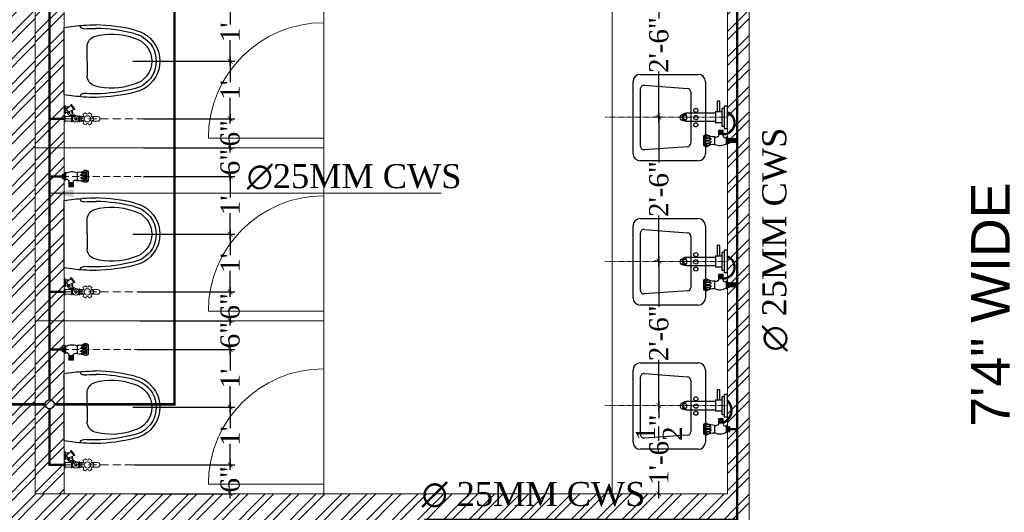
# Model space of a CAD drawing. Header units: inches. Extents: x 119662 to 158499, y 12149 to 20675.
# Tile 82 of 97: x 125035 to 125240, y 19440 to 19542. Entities that reach past the tile are written whole.
import ezdxf

# ---------------------------------------------------------------- set-up
doc = ezdxf.new("R2010")
doc.units = ezdxf.units.IN
doc.header["$MEASUREMENT"] = 0
doc.header["$PDMODE"] = 34
doc.linetypes.add('DASHED2', pattern=[0.375, 0.25, -0.125])
for name, color, linetype, lineweight in [('CENTER', 46, 'DASHED2', 9), ('FC', 1, 'Continuous', 9), ('PD_BRICK WALL_115', 134, 'Continuous', 30), ('PD_FIXTURE', 21, 'Continuous', 25), ('PD_HATCH', 45, 'Continuous', 9), ('PL. FICTURE', 4, 'Continuous', 25), ('PP RO ', 4, 'Continuous', 0), ('PP-Domestic  Cold Water Supply', 5, 'Continuous', 25), ('PP-TEXT', 7, 'Continuous', 40)]:
    doc.layers.add(name, color=color, linetype=linetype, lineweight=lineweight)
doc.layers.add('PD_025_TEXT', color=61, linetype='Continuous')
doc.layers.add('PP--DIM', color=7, linetype='Continuous')
doc.styles.add('MtX_Times_New_Roman', font='times.ttf')
doc.styles.add('style1', font='arial.ttf', dxfattribs={"height": 500})
doc.styles.add('TIMES NEW ROMAN', font='times.ttf', dxfattribs={"height": 4})
doc.dimstyles.new('PP-DIM', dxfattribs={"dimtxt": 4, "dimasz": 1, "dimexe": 1, "dimexo": 1, "dimgap": 0.09, "dimtad": 0, "dimdec": 1, "dimzin": 0, "dimdsep": 46, "dimlunit": 4, "dimtxsty": 'TIMES NEW ROMAN', "dimblk": 'ARCHTICK', "dimcen": 0.09, "dimdle": 1, "dimclrd": 256, "dimclre": 256, "dimclrt": 256, "dimadec": 0, "dimazin": 0, "dimtfac": 1, "dimtdec": 4, "dimtofl": 0, "dimtmove": 1, "dimatfit": 3, "dimfxl": 1, "dimtolj": 1, "dimtzin": 0, "dimlwd": -1, "dimlwe": -1, "dimarcsym": 0})

# ---------------------------------------------------------------- blocks, each defined once
blk = doc.blocks.new('LV')
at = {"color": 8}
for p, q in [((-254, 510.1), (254, 510.1)), ((-304.8, 50.8), (-304.8, 459.3)), ((-205.3, 127), (-226.3, 430.8)), ((-201, 458), (203.1, 458)), ((228.4, 430.6), (205.5, 126.8)), ((304.8, 459.3), (304.8, 50.8)), ((180.2, 103.5), (-180, 103.5)), ((254, 0), (-254, 0))]:
    blk.add_line(p, q, dxfattribs=at)
for centre, radius in [((0.4, 154.3), 23.6), ((-50.8, 67.2), 14.4), ((0, 67.2), 15.3), ((50.8, 67.2), 14.4)]:
    blk.add_circle(centre, radius, dxfattribs=at)
for centre, radius, start, end in [((-254, 459.3), 50.8, 90, 180), ((254, 459.3), 50.8, 0, 90), ((-201, 432.6), 25.4, 90, 184.20165), ((203.1, 432.6), 25.4, 355.41795, 90), ((-180, 128.9), 25.4, 184.20165, 270), ((180.2, 128.9), 25.4, 270, 355.41795), ((-254, 50.8), 50.8, 180, 270), ((254, 50.8), 50.8, 270, 0)]:
    blk.add_arc(centre, radius, start, end, dxfattribs=at)
blk = doc.blocks.new('A$C24556D30')
at = {"color": 8}
for p, q in [((170, 400), (170, 20)), ((300, 210), (300, 292.2)), ((300, 210), (300, 127.8))]:
    blk.add_line(p, q, dxfattribs=at)
for points in [[(279.9, 412.5, 0.02753), (170, 400, 0.02753)], [(564.9, 366.1, 0.054905), (349.5, 395, 0.054905)], [(569.7, 385.6, 0.054905), (350, 415, 0.054905)], [(300, 210), (300, 290, 0.704392)], [(300, 210), (300, 130, -0.704392)], [(170, 20, 0.02753), (279.9, 7.5, 0.02753)], [(564.9, 53.9, -0.054905), (349.5, 25, -0.054905)], [(569.7, 34.4, -0.054905), (350, 5, -0.054905)]]:
    blk.add_lwpolyline(points, format="xyb", dxfattribs=at)
for centre, radius, start, end in [((279.9, 412.5), 20, 184.5905, 273.8823), ((350, -585), 1000, 90, 94.0204), ((350, -585), 980, 90, 94.0204), ((360, 292.2), 60, 105.9249, 180), ((439, 15.2), 348.1, 69.701, 105.9249), ((530, 210), 135, 0, 77.2425), ((530, 210), 160, 60, 77.2425), ((530, 210), 180, 60, 77.2425), ((530, 210), 160, 0, 60), ((530, 210), 180, 0, 60), ((530, 210), 135, 282.7575, 0), ((530, 210), 160, 300, 0), ((530, 210), 180, 300, 0), ((360, 127.8), 60, 180, 254.0751), ((439, 404.8), 348.1, 254.0751, 290.299), ((530, 210), 160, 282.7575, 300), ((279.9, 7.5), 20, 86.1177, 175.4095), ((350, 1005), 1000, 265.9796, 270), ((350, 1005), 980, 265.9796, 270), ((530, 210), 180, 282.7575, 300)]:
    blk.add_arc(centre, radius, start, end, dxfattribs=at)
blk = doc.blocks.new('FIRST FLOOR')
at = {"layer": 'PD_HATCH', "lineweight": 5}
h = blk.add_hatch(dxfattribs=at)
h.set_pattern_fill('ANSI32', color=251, scale=10)
h.set_pattern_definition([(45, (139238.8868, 19346.3716), (-2.65165, 2.65165), []), (45, (139240.6546, 19346.3716), (-2.65165, 2.65165), [])])
h.paths.add_polyline_path([(139249.66, 19348.45), (139206.41, 19348.45), (139206.41, 19343.95), (139249.66, 19343.95)])
h.paths.add_polyline_path([(139164.41, 19348.45), (139121.16, 19348.45), (139121.16, 19343.95), (139164.41, 19343.95)], flags=17)
h.paths.add_polyline_path([(139207.66, 19260.75), (139207.66, 19265.25), (139121.16, 19265.25), (139121.16, 19420.75), (139044.16, 19420.75), (139044.16, 19364.75), (139082.16, 19364.75), (139082.16, 19369.25), (139048.66, 19369.25), (139048.66, 19416.25), (139116.66, 19416.25), (139116.66, 19369.25), (139112.16, 19369.25), (139112.16, 19364.75), (139116.66, 19364.75), (139116.66, 19316.75), (139112.16, 19316.75), (139112.16, 19312.25), (139116.66, 19312.25), (139116.66, 19265.25), (139060.66, 19265.25), (139060.66, 19260.75), (139194.16, 19260.75), (139194.16, 19254.75), (139198.66, 19254.75), (139198.66, 19260.75)])
h.paths.add_polyline_path([(139249.66, 19265.25), (139249.66, 19260.75), (139411.66, 19260.75), (139411.66, 19265.25), (139258.66, 19265.25), (139258.66, 19354.75), (139318.66, 19354.75), (139318.66, 19330.75), (139323.16, 19330.75), (139323.16, 19354.75), (139402.66, 19354.75), (139402.66, 19326.75), (139407.16, 19326.75), (139407.16, 19485.75), (139411.66, 19485.75), (139411.66, 19490.25), (139402.66, 19490.25), (139402.66, 19363.75), (139258.66, 19363.75), (139258.66, 19579.75), (139249.66, 19579.75)])
h = blk.add_hatch(dxfattribs=at)
h.set_pattern_fill('ANSI32', color=251, scale=10)
h.set_pattern_definition([(45, (165803.1266, 37468.1404), (-2.65165043, 2.65165043), []), (45, (165804.8943, 37468.1404), (-2.65165043, 2.65165043), [])])
h.paths.add_polyline_path([(139264.66, 19579.75), (139258.66, 19579.75), (139258.66, 19543.75), (139264.66, 19543.75)])
h.paths.add_polyline_path([(139264.66, 19543.75), (139258.66, 19543.75), (139258.66, 19507.75), (139264.66, 19507.75)])
h.paths.add_polyline_path([(139258.66, 19507.75), (139258.66, 19471.75), (139264.66, 19471.75), (139264.66, 19507.75)])
h.paths.add_polyline_path([(139264.66, 19471.75), (139258.66, 19471.75), (139258.66, 19435.75), (139264.66, 19435.75)])
h.paths.add_polyline_path([(139264.66, 19435.75), (139258.66, 19435.75), (139258.66, 19399.75), (139264.66, 19399.75)])
h.paths.add_polyline_path([(139264.66, 19399.75), (139258.66, 19399.75), (139258.66, 19363.75), (139264.66, 19363.75)])
h.paths.add_polyline_path([(139543.66, 19579.75), (139534.66, 19579.75), (139534.66, 19490.25), (139530.16, 19490.25), (139530.16, 19485.75), (139534.66, 19485.75), (139534.66, 19475.75), (139543.66, 19475.75)])
h.paths.add_polyline_path([(139462.66, 19579.75), (139458.16, 19579.75), (139458.16, 19490.25), (139453.66, 19490.25), (139453.66, 19485.75), (139488.16, 19485.75), (139488.16, 19490.25), (139462.66, 19490.25)])
h.paths.add_polyline_path([(139458.16, 19561.75), (139455.16, 19561.75), (139455.16, 19557.25), (139458.16, 19557.25)], flags=17)
h.paths.add_polyline_path([(139431.16, 19561.75), (139428.16, 19561.75), (139428.16, 19570.75), (139423.66, 19570.75), (139423.66, 19561.75), (139413.16, 19561.75), (139413.16, 19557.25), (139431.16, 19557.25)])
h.paths.add_polyline_path([(139377.16, 19579.75), (139372.66, 19579.75), (139372.66, 19563.75), (139372.66, 19557.25), (139377.16, 19557.25), (139377.16, 19561.75)])
h.paths.add_polyline_path([(139668.16, 19579.75), (139663.66, 19579.75), (139663.66, 19561.75), (139668.16, 19561.75)])
at = {"layer": 'PD_BRICK WALL_115', "color": 251, "lineweight": 5}
blk.add_line((139264.66, 19363.75), (139264.66, 19579.75), dxfattribs=at)
blk.add_lwpolyline([(139411.66, 19265.25), (139258.66, 19265.25), (139258.66, 19354.75), (139318.66, 19354.75), (139318.66, 19330.75), (139323.16, 19330.75), (139323.16, 19354.75), (139402.66, 19354.75), (139402.66, 19326.75), (139407.16, 19326.75), (139407.16, 19485.75), (139411.66, 19485.75), (139411.66, 19490.25), (139402.66, 19490.25), (139402.66, 19363.75), (139258.66, 19363.75), (139258.66, 19579.75), (139249.66, 19579.75), (139249.66, 19265.25), (139249.66, 19265.25)], dxfattribs=at)
at = {"layer": 'PD_FIXTURE', "color": 251, "lineweight": 5, "ltscale": 12}
for p, q in [((139378.66, 19363.75), (139378.66, 19490.25)), ((139318.66, 19473.75), (139318.66, 19460.13)), ((139318.66, 19473.75), (139318.66, 19461.75)), ((139318.66, 19437.75), (139318.66, 19461.75)), ((139318.66, 19435.75), (139258.66, 19435.75)), ((139318.66, 19437.75), (139294.66, 19437.75)), ((139318.66, 19437.75), (139318.66, 19424.13)), ((139318.66, 19437.75), (139318.66, 19425.75)), ((139318.66, 19401.75), (139318.66, 19425.75)), ((139318.66, 19401.75), (139294.66, 19401.75)), ((139318.66, 19401.75), (139318.66, 19388.13)), ((139318.66, 19401.75), (139318.66, 19389.75)), ((139318.66, 19399.75), (139258.66, 19399.75)), ((139318.66, 19365.75), (139318.66, 19389.75)), ((139318.66, 19365.75), (139294.66, 19365.75)), ((139318.66, 19365.75), (139318.66, 19363.75))]:
    blk.add_line(p, q, dxfattribs=at)
for centre in [(139318.66, 19437.75), (139318.66, 19401.75), (139318.66, 19365.75)]:
    blk.add_arc(centre, 24, 90, 180, dxfattribs=at)
at = {"layer": 'PD_FIXTURE', "color": 251, "ltscale": 12}
for name, p, xscale, yscale, zscale, rotation in [('A$C24556D30', (139258.39, 19461.49), -0.03684210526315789, 0.03684210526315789, 0.03684210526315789, 180), ('LV', (139398.04, 19442), 0.0295236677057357, 0.0295236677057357, 0.0295236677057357, 90), ('A$C24556D30', (139258.39, 19425.49), -0.03684210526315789, 0.03684210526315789, 0.03684210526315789, 180), ('LV', (139398.04, 19412), 0.0295236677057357, 0.0295236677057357, 0.0295236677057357, 90), ('LV', (139398.04, 19382), 0.0295236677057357, 0.0295236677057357, 0.0295236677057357, 90), ('A$C24556D30', (139258.39, 19389.49), -0.03684210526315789, 0.03684210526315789, 0.03684210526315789, 180)]:
    blk.add_blockref(name, p, dxfattribs=dict(at, xscale=xscale, yscale=yscale, zscale=zscale, rotation=rotation))
at = {"layer": 'PD_025_TEXT', "color": 251, "insert": (139453.31, 19338.29), "char_height": 8, "width": 128.4952, "attachment_point": 1, "rotation": 90, "style": 'style1'}
blk.add_mtext('\\pi39.404;7\'4" WIDE\\P\\pi38.269;PASSAGE', dxfattribs=at)
at = {"layer": 'PD_025_TEXT', "color": 251, "insert": (139018.12, 19403.38), "char_height": 8, "width": 128.4952, "attachment_point": 1, "style": 'style1'}
blk.add_mtext('\\pi39.197;G.TOILET\\P\\pi36.269;5\'8" X 3\'11"', dxfattribs=at)
blk = doc.blocks.new('FOSSIL-PP')
at = {"layer": 'CENTER', "lineweight": 5, "ltscale": 5}
blk.add_line((-0.13, 0), (19.81, 0), dxfattribs=at)
at = {"layer": 'FC', "color": 4, "lineweight": 5}
for p, q in [((-0.02, 0.53), (-0.13, 0.53)), ((-0.13, -0.53), (-0.13, 0.53)), ((-0.02, 0.46), (-0.02, 0.53)), ((0.03, 0.37), (-0.02, 0.46)), ((0.03, -0.37), (0.03, 0.37)), ((0.03, 0.36), (1.01, 0.36)), ((1.01, -0.46), (1.01, 0.46)), ((1.01, 0.46), (1.11, 0.46)), ((1.11, -0.46), (1.11, 0.46)), ((2.2, -0.46), (2.2, 0.46)), ((2.2, 0.46), (2.3, 0.46)), ((2.3, -0.46), (2.3, 0.46)), ((2.3, 0.36), (2.84, 0.36)), ((4.1, 0.36), (5.04, 0.36)), ((-0.02, -0.53), (-0.13, -0.53)), ((0.01, -0.77), (-0.13, -0.77)), ((-0.13, -2.06), (-0.13, -0.77)), ((0.03, -0.37), (-0.02, -0.46)), ((-0.02, -0.46), (-0.02, -0.53)), ((0.01, -0.86), (0.01, -0.77)), ((0.06, -0.96), (0.01, -0.86)), ((0.03, -0.36), (1.01, -0.36)), ((0.06, -0.96), (0.76, -0.96)), ((0.06, -1.86), (0.06, -0.96)), ((0.76, -1.1), (0.76, -0.96)), ((1.01, -0.46), (1.11, -0.46)), ((2.2, -0.46), (2.3, -0.46)), ((2.3, -0.36), (2.84, -0.36)), ((4.1, -0.36), (5.04, -0.36)), ((0.01, -2.06), (-0.13, -2.06)), ((0.06, -1.86), (0.01, -1.97)), ((0.01, -1.97), (0.01, -2.06)), ((0.06, -1.86), (0.68, -1.86))]:
    blk.add_line(p, q, dxfattribs=at)
at = {"layer": 'FC', "color": 4, "lineweight": 5, "ltscale": 5}
for p, q in [((-0.02, -0.46), (-0.02, 0.46)), ((0.01, -1.97), (0.01, -0.86)), ((0.7, -1.15), (1.35, -1.47)), ((0.76, -1.04), (0.76, -1.05)), ((0.85, -2.14), (1.4, -1.39)), ((0.94, -2.22), (1.52, -1.45)), ((1.4, -1.39), (1.52, -1.45)), ((0.41, -1.63), (0.91, -2.05)), ((0.85, -2.14), (0.94, -2.22))]:
    blk.add_line(p, q, dxfattribs=at)
blk.add_lwpolyline([(1.18, -1.39), (1.22, -0.77), (1.07, -0.99), (1.01, -1.3)], dxfattribs=at)
at = {"layer": 'FC', "color": 4, "lineweight": 5}
blk.add_circle((3.47, 0), 0.486, dxfattribs=at)
for centre, radius, start, end in [((1.66, -0.6), 1.11, 60.4436, 119.5564), ((1.66, 0), 0.486, 261.9846, 237.5179), ((1.66, 0.02), 0.107, 323.8917, 184.9075), ((3.47, 0), 0.972, 168.1949, 191.8051), ((2.58, 0.19), 0.0607, 80.4873, 168.1949), ((2.63, 0.49), 0.243, 260.4873, 39.5127), ((2.86, 0.68), 0.0607, 131.8051, 219.5127), ((3.47, 0), 0.972, 108.1949, 131.8051), ((3.19, 0.87), 0.0607, 20.4873, 108.1949), ((3.47, 0.97), 0.243, 200.4873, 339.5127), ((3.76, 0.87), 0.0607, 71.8051, 159.5127), ((3.47, 0), 0.972, 48.1949, 71.8051), ((4.31, 0.49), 0.243, 140.4873, 279.5127), ((4.08, 0.68), 0.0607, 320.4873, 48.1949), ((4.36, 0.19), 0.0607, 11.8051, 99.5127), ((3.47, 0), 0.972, 348.1949, 11.8051), ((5.04, 0), 0.364, 270, 90), ((0.59, -1.41), 0.357, 61.9682, 267.3149), ((1.66, 0.6), 1.11, 240.4436, 253.6649), ((1.66, 0.6), 1.11, 265.6907, 299.5564), ((2.58, -0.19), 0.0607, 191.8051, 279.5127), ((2.63, -0.49), 0.243, 320.4873, 99.5127), ((2.86, -0.68), 0.0607, 140.4873, 228.1949), ((3.47, 0), 0.972, 228.1949, 251.8051), ((3.19, -0.87), 0.0607, 251.8051, 339.5127), ((3.47, -0.97), 0.243, 20.4873, 159.5127), ((3.76, -0.87), 0.0607, 200.4873, 288.1949), ((3.47, 0), 0.972, 288.1949, 311.8051), ((4.31, -0.49), 0.243, 80.4873, 219.5127), ((4.08, -0.68), 0.0607, 311.8051, 39.5127), ((4.36, -0.19), 0.0607, 260.4873, 348.1949)]:
    blk.add_arc(centre, radius, start, end, dxfattribs=at)
at = {"layer": 'FC', "color": 4, "lineweight": 5, "ltscale": 5}
for centre, radius, start, end in [((1.66, 0.02), 0.186, 286.7319, 221.6454), ((0.59, -1.41), 0.282, 61.0816, 230.1615), ((-0.15, -0.8), 1.78, 307.6922, 338.855)]:
    blk.add_arc(centre, radius, start, end, dxfattribs=at)
at = {"layer": 'FC', "color": 4, "lineweight": 5, "ltscale": 5, "extrusion": (0, 0, -1)}
for centre in [(1.11, -2.03), (1.15, -2), (1.16, -1.96), (1.19, -1.95), (1.23, -1.9), (1.26, -1.86), (1.29, -1.8), (1.29, -1.83), (1.32, -1.8), (1.32, -1.76), (1.36, -1.71), (1.39, -1.68), (1.41, -1.64), (1.43, -1.59)]:
    blk.add_ellipse(centre, major_axis=(0, -0.01), ratio=0.499725, dxfattribs=at)
at = {"layer": 'FC', "color": 4, "lineweight": 5, "ltscale": 5}
for points, knots in [([(1.56, 0.01), (1.53, -0.09), (1.5, -0.19), (1.43, -0.36), (1.39, -0.43), (1.32, -0.49), (1.29, -0.5), (1.2, -0.51), (1.15, -0.51), (1, -0.5), (0.91, -0.5), (0.74, -0.52), (0.67, -0.55), (0.56, -0.62), (0.51, -0.67), (0.41, -0.79), (0.36, -0.88), (0.32, -0.96)], [0, 0, 0, 0, 0.269121, 0.269121, 0.560472, 0.560472, 0.736407, 0.736407, 0.912343, 0.912343, 1.155943, 1.155943, 1.338292, 1.338292, 1.520641, 1.520641, 1.763356, 1.763356, 1.763356, 1.763356]), ([(1.75, -0.04), (1.72, -0.15), (1.69, -0.25), (1.62, -0.43), (1.58, -0.51), (1.48, -0.62), (1.43, -0.65), (1.31, -0.7), (1.25, -0.71), (1.07, -0.71), (0.96, -0.7), (0.8, -0.71), (0.76, -0.73), (0.66, -0.79), (0.62, -0.85), (0.57, -0.93), (0.56, -0.94), (0.55, -0.96)], [0, 0, 0, 0, 0.269826, 0.269826, 0.494375, 0.494375, 0.654677, 0.654677, 0.814978, 0.814978, 1.117554, 1.117554, 1.3623, 1.3623, 1.607046, 1.607046, 1.669366, 1.669366, 1.669366, 1.669366])]:
    blk.add_open_spline(points, degree=3, knots=knots, dxfattribs=at)
blk = doc.blocks.new('PP-SINGLE TAP BASIN')
at = {"layer": 'CENTER', "linetype": 'DASHED2'}
blk.add_line((457.2, 0), (0, 0), dxfattribs=at)
at = {"layer": 'PL. FICTURE', "color": 4}
for p, q in [((-6.8, 78.4), (-6.8, 96.4)), ((5.8, 96.4), (-6.8, 96.4)), ((-6.8, 87.4), (0, 87.4)), ((0, 78.4), (-6.8, 78.4)), ((5.9, 78.4), (-6.8, 78.4)), ((-5.6, 96.4), (-5.6, 78.4)), ((-4.5, 96.4), (-4.5, 78.4)), ((-3.4, 96.4), (-3.4, 78.4)), ((-2.3, 96.4), (-2.3, 78.4)), ((-1.1, 96.4), (-1.1, 78.4)), ((0, 101), (0, 74.4)), ((5.9, 101), (0, 101)), ((0, 74.4), (5.9, 74.4)), ((5.9, 74.4), (5.9, 101)), ((48.4, 102.8), (48.4, 72.7)), ((89.4, 106.7), (89.4, 69.2)), ((17.1, 69.9), (17.1, 48.2)), ((33.2, 63.9), (17.1, 63.9)), ((33.2, 61.9), (17.1, 61.9)), ((33.2, 60), (17.1, 60)), ((33.2, 58), (17.1, 58)), ((33.2, 56), (17.1, 56)), ((33.2, 54.1), (17.1, 54.1)), ((33.2, 52.1), (17.1, 52.1)), ((33.2, 50.1), (17.1, 50.1)), ((33.2, 50.1), (17.1, 50.1)), ((33.2, 48.2), (17.1, 48.2)), ((33.2, 70), (33.2, 48.2))]:
    blk.add_line(p, q, dxfattribs=at)
at = {"layer": 'PL. FICTURE'}
for p, q in [((20.4, 21.2), (45.4, 21.2)), ((45.4, -21.2), (45.4, 21.2)), ((154.8, 15.2), (45.4, 15.2)), ((45.4, -21.2), (20.4, -21.2)), ((45.4, -15.2), (154.8, -15.2))]:
    blk.add_line(p, q, dxfattribs=at)
at = {"layer": 'PL. FICTURE', "linetype": 'Continuous'}
blk.add_lwpolyline([(0, 41.7), (0, -41.7), (13.1, -41.7), (13.1, 41.7)], close=True, dxfattribs=at)
at = {"layer": 'PL. FICTURE'}
for points in [[(13.1, 34.2), (20.4, 34.2), (20.4, -34.2), (13.1, -34.2)], [(39.4, -21.2), (29.4, -21.2), (29.4, -59.4), (39.4, -59.4)]]:
    blk.add_lwpolyline(points, close=True, dxfattribs=at)
at = {"layer": 'PL. FICTURE', "color": 4}
for centre, radius, start, end in [((80.6, 104.9), 5.77, 31.4335, 109.9133), ((29.4, 60.7), 45, 64.9956, 121.5797), ((8.4, 67.9), 8.91, 13.5129, 106.5185), ((46.7, 49.8), 24.3, 86.0586, 123.9894), ((53.5, 146.8), 44.3, 263.3195, 304.5359), ((62.1, 91.8), 0.911, 112.3068, 247.6932), ((62.1, 81.1), 0.911, 112.3068, 247.6932), ((76.3, 68.5), 28.2, 90.6273, 120.998), ((71.2, 123.1), 33.5, 253.6094, 285.3435), ((76.3, 57.8), 28.2, 90.6273, 120.998), ((71.2, 112.4), 33.5, 253.6094, 285.3435), ((74.5, 59.5), 17.1, 57.6622, 132.7666), ((74.6, 88.1), 17.1, 57.6622, 132.7666), ((71.4, 124.1), 24.9, 250.2963, 290.4807), ((75.8, 75.8), 20.9, 66.6687, 89.4909), ((75.8, 65.1), 20.9, 66.6687, 89.4909), ((78.8, 79.2), 7.06, 279.3347, 312.6985), ((78.9, 107.8), 7.06, 279.3347, 312.6985), ((77.3, 97.5), 7.26, 292.6508, 339.7025), ((77.3, 86.8), 7.26, 292.6508, 339.7025), ((439.5, 88.1), 354.5, 176.8113, 183.3087), ((91.4, 120.6), 14, 245.192, 261.5484), ((43.9, -19.2), 92, 68.3225, 87.2128), ((71.3, 95.5), 24.9, 250.2963, 290.4807), ((81.1, 70.7), 5.39, 233.9467, 326.4616), ((83.8, 77.9), 10.3, 279.9211, 302.8376)]:
    blk.add_arc(centre, radius, start, end, dxfattribs=at)
at = {"layer": 'PL. FICTURE'}
for radius in [15.2, 15.2, 11]:
    blk.add_arc((154.8, 0), radius, 270, 90, dxfattribs=at)
blk = doc.blocks.new('ANGLE VALVE1-PP')
at = {"layer": 'CENTER', "ltscale": 5}
blk.add_line((0, 19.94), (0, 0), dxfattribs=at)
at = {"layer": 'PL. FICTURE'}
for p, q in [((0.94, 4.68), (-0.89, 4.69)), ((-0.85, 1.95), (-1.91, 1.95)), ((-1.91, 1.95), (-1.91, 1.16)), ((-1.86, 1.95), (-1.86, 1.16)), ((-1.8, 1.95), (-1.8, 1.16)), ((-1.75, 1.95), (-1.75, 1.16)), ((-1.69, 1.95), (-1.69, 1.16)), ((-1.64, 1.95), (-1.64, 1.16)), ((-1.58, 1.95), (-1.58, 1.16)), ((-1.53, 1.95), (-1.53, 1.16)), ((-1.47, 1.95), (-1.47, 1.16)), ((-1.42, 1.95), (-1.42, 1.16)), ((-1.36, 1.95), (-1.36, 1.16)), ((-1.31, 1.95), (-1.31, 1.16)), ((-1.25, 1.95), (-1.25, 1.16)), ((-1.2, 1.95), (-1.2, 1.16)), ((-1.15, 1.95), (-1.15, 1.16)), ((0.75, 2.69), (-0.72, 2.69)), ((-0.85, 1.16), (-1.91, 1.16)), ((-0.63, 0.62), (0.66, 0.62)), ((-0.63, 0.33), (-0.63, 0.62)), ((0.66, 0.33), (-0.63, 0.33)), ((-0.44, 0.33), (-0.44, 0.62)), ((-0.44, 0.33), (-0.44, 0)), ((-0.44, 0.28), (0.44, 0.28)), ((-0.44, 0.22), (0.44, 0.22)), ((-0.44, 0.17), (0.44, 0.17)), ((-0.44, 0.11), (0.44, 0.11)), ((-0.44, 0.06), (0.44, 0.06)), ((-0.44, 0), (0.44, 0)), ((0, 0), (0, 0.33)), ((0.44, 0.33), (0.44, 0.62)), ((0.44, 0), (0.44, 0.33)), ((0.66, 0.62), (0.66, 0.33))]:
    blk.add_line(p, q, dxfattribs=at)
for centre, radius, start, end in [((-0.81, 4.28), 0.263, 123.5384, 216.0533), ((-5.19, 2.47), 4.48, 2.7872, 21.6775), ((-0.46, 4.41), 0.504, 147.1624, 170.0789), ((0.04, 21.74), 17.27, 266.6913, 273.1887), ((0.4, 3.8), 1.21, 159.5193, 199.7037), ((-1.36, 3.96), 0.833, 317.2334, 32.3378), ((-0.4, 4.17), 0.344, 137.3015, 170.6653), ((1.22, 3.8), 1.63, 164.6565, 196.3906), ((-0.03, 4.1), 0.353, 110.2975, 157.3492), ((-1.44, 4.05), 1.38, 329.002, 359.3727), ((-1.08, 4.02), 1.02, 0.5091, 23.3313), ((1.74, 3.8), 1.63, 164.6565, 196.3906), ((0.49, 4.1), 0.353, 110.2975, 157.3492), ((-0.92, 4.05), 1.38, 329.002, 359.3727), ((-0.56, 4.02), 1.02, 0.5091, 23.3313), ((1.79, 3.81), 1.21, 159.5193, 199.7037), ((0.04, 3.96), 0.833, 317.2334, 32.3378), ((0.99, 4.18), 0.344, 137.3015, 170.6653), ((2.89, 2.94), 2.16, 145.4641, 186.6805), ((1.62, 4.79), 0.684, 188.4516, 204.808), ((0.85, 4.26), 0.281, 340.0867, 58.5665), ((-1.83, 2.61), 1.18, 326.0106, 3.9414), ((-0.3, 3.36), 0.0444, 202.3068, 337.6932), ((0.22, 3.36), 0.0444, 202.3068, 337.6932), ((-1.3, 1.76), 2.19, 328.4203, 25.0044), ((-0.95, 0.74), 0.434, 343.4815, 76.4871)]:
    blk.add_arc(centre, radius, start, end, dxfattribs=at)
blk = doc.blocks.new('_ArchTick')
at = {"color": 251, "linetype": 'ByBlock', "const_width": 0.15}
blk.add_lwpolyline([(-0.5, -0.5), (0.5, 0.5)], dxfattribs=at)
blk = doc.blocks.new('*D738')
at = {"layer": 'Defpoints', "color": 0, "transparency": 16777216}
for p in [(546.85, -105), (544.26, -117), (565.52, -117)]:
    blk.add_point(p, dxfattribs=at)
at = {"layer": 'PP--DIM', "ltscale": 12, "transparency": 16777216}
for p, q in [((565.52, -104), (565.52, -109.37)), ((547.85, -105), (566.52, -105)), ((565.52, -118), (565.52, -112.63)), ((545.26, -117), (566.52, -117))]:
    blk.add_line(p, q, dxfattribs=at)
at = {"layer": 'PP--DIM', "transparency": 16777216}
for p, rotation in [((565.52, -105), 90), ((565.52, -117), 270)]:
    blk.add_blockref('_ArchTick', p, dxfattribs=dict(at, rotation=rotation))
at = {"layer": 'PP--DIM', "transparency": 16777216, "insert": (565.52, -111), "char_height": 4, "attachment_point": 5, "rotation": 90, "style": 'TIMES NEW ROMAN'}
blk.add_mtext("\\A1;1'", dxfattribs=at)
blk = doc.blocks.new('*D739')
at = {"layer": 'Defpoints', "color": 0, "transparency": 16777216}
for p in [(544.26, -117), (546.52, -129), (565.52, -129)]:
    blk.add_point(p, dxfattribs=at)
at = {"layer": 'PP--DIM', "ltscale": 12, "transparency": 16777216}
for p, q in [((565.52, -116), (565.52, -121.37)), ((545.26, -117), (566.52, -117)), ((565.52, -130), (565.52, -124.63)), ((547.52, -129), (566.52, -129))]:
    blk.add_line(p, q, dxfattribs=at)
at = {"layer": 'PP--DIM', "transparency": 16777216}
for p, rotation in [((565.52, -117), 90), ((565.52, -129), 270)]:
    blk.add_blockref('_ArchTick', p, dxfattribs=dict(at, rotation=rotation))
at = {"layer": 'PP--DIM', "transparency": 16777216, "insert": (565.52, -123), "char_height": 4, "attachment_point": 5, "rotation": 90, "style": 'TIMES NEW ROMAN'}
blk.add_mtext("\\A1;1'", dxfattribs=at)
blk = doc.blocks.new('*D740')
at = {"layer": 'Defpoints', "color": 0, "transparency": 16777216}
for p in [(546.52, -129), (546.52, -135), (565.52, -135)]:
    blk.add_point(p, dxfattribs=at)
at = {"layer": 'PP--DIM', "ltscale": 12, "transparency": 16777216}
for p, q in [((547.52, -129), (566.52, -129)), ((565.52, -128), (565.52, -129.55)), ((547.52, -135), (566.52, -135)), ((565.52, -136), (565.52, -134.45))]:
    blk.add_line(p, q, dxfattribs=at)
at = {"layer": 'PP--DIM', "transparency": 16777216}
for p, rotation in [((565.52, -129), 90), ((565.52, -135), 270)]:
    blk.add_blockref('_ArchTick', p, dxfattribs=dict(at, rotation=rotation))
at = {"layer": 'PP--DIM', "transparency": 16777216, "insert": (565.52, -132), "char_height": 4, "attachment_point": 5, "rotation": 90, "style": 'TIMES NEW ROMAN'}
blk.add_mtext('\\A1;6"', dxfattribs=at)
blk = doc.blocks.new('*D741')
at = {"layer": 'Defpoints', "color": 0, "transparency": 16777216}
for p in [(546.52, -135), (546.52, -140.98), (565.52, -140.98)]:
    blk.add_point(p, dxfattribs=at)
at = {"layer": 'PP--DIM', "ltscale": 12, "transparency": 16777216}
for p, q in [((547.52, -135), (566.52, -135)), ((565.52, -134), (565.52, -135.54)), ((547.52, -140.98), (566.52, -140.98)), ((565.52, -141.98), (565.52, -140.44))]:
    blk.add_line(p, q, dxfattribs=at)
at = {"layer": 'PP--DIM', "transparency": 16777216}
for p, rotation in [((565.52, -135), 90), ((565.52, -140.98), 270)]:
    blk.add_blockref('_ArchTick', p, dxfattribs=dict(at, rotation=rotation))
at = {"layer": 'PP--DIM', "transparency": 16777216, "insert": (565.52, -137.99), "char_height": 4, "attachment_point": 5, "rotation": 90, "style": 'TIMES NEW ROMAN'}
blk.add_mtext('\\A1;6"', dxfattribs=at)
blk = doc.blocks.new('*D742')
at = {"layer": 'Defpoints', "color": 0, "transparency": 16777216}
for p in [(546.52, -140.98), (544.26, -153), (565.52, -153)]:
    blk.add_point(p, dxfattribs=at)
at = {"layer": 'PP--DIM', "ltscale": 12, "transparency": 16777216}
for p, q in [((547.52, -140.98), (566.52, -140.98)), ((565.52, -139.98), (565.52, -145.36)), ((565.52, -154), (565.52, -148.62)), ((545.26, -153), (566.52, -153))]:
    blk.add_line(p, q, dxfattribs=at)
at = {"layer": 'PP--DIM', "transparency": 16777216}
for p, rotation in [((565.52, -140.98), 90), ((565.52, -153), 270)]:
    blk.add_blockref('_ArchTick', p, dxfattribs=dict(at, rotation=rotation))
at = {"layer": 'PP--DIM', "transparency": 16777216, "insert": (565.52, -146.99), "char_height": 4, "attachment_point": 5, "rotation": 90, "style": 'TIMES NEW ROMAN'}
blk.add_mtext("\\A1;1'", dxfattribs=at)
blk = doc.blocks.new('*D743')
at = {"layer": 'Defpoints', "color": 0, "transparency": 16777216}
for p in [(544.26, -153), (545.36, -165), (565.52, -165)]:
    blk.add_point(p, dxfattribs=at)
at = {"layer": 'PP--DIM', "ltscale": 12, "transparency": 16777216}
for p, q in [((545.26, -153), (566.52, -153)), ((565.52, -152), (565.52, -157.37)), ((565.52, -166), (565.52, -160.63)), ((546.36, -165), (566.52, -165))]:
    blk.add_line(p, q, dxfattribs=at)
at = {"layer": 'PP--DIM', "transparency": 16777216}
for p, rotation in [((565.52, -153), 90), ((565.52, -165), 270)]:
    blk.add_blockref('_ArchTick', p, dxfattribs=dict(at, rotation=rotation))
at = {"layer": 'PP--DIM', "transparency": 16777216, "insert": (565.52, -159), "char_height": 4, "attachment_point": 5, "rotation": 90, "style": 'TIMES NEW ROMAN'}
blk.add_mtext("\\A1;1'", dxfattribs=at)
blk = doc.blocks.new('*D744')
at = {"layer": 'Defpoints', "color": 0, "transparency": 16777216}
for p in [(545.36, -165), (545.71, -171), (565.52, -171)]:
    blk.add_point(p, dxfattribs=at)
at = {"layer": 'PP--DIM', "ltscale": 12, "transparency": 16777216}
for p, q in [((546.36, -165), (566.52, -165)), ((565.52, -164), (565.52, -165.55)), ((546.71, -171), (566.52, -171)), ((565.52, -172), (565.52, -170.45))]:
    blk.add_line(p, q, dxfattribs=at)
at = {"layer": 'PP--DIM', "transparency": 16777216}
for p, rotation in [((565.52, -165), 90), ((565.52, -171), 270)]:
    blk.add_blockref('_ArchTick', p, dxfattribs=dict(at, rotation=rotation))
at = {"layer": 'PP--DIM', "transparency": 16777216, "insert": (565.52, -168), "char_height": 4, "attachment_point": 5, "rotation": 90, "style": 'TIMES NEW ROMAN'}
blk.add_mtext('\\A1;6"', dxfattribs=at)
blk = doc.blocks.new('*D745')
at = {"layer": 'Defpoints', "color": 0, "transparency": 16777216}
for p in [(545.71, -171), (545.23, -177), (565.52, -177)]:
    blk.add_point(p, dxfattribs=at)
at = {"layer": 'PP--DIM', "ltscale": 12, "transparency": 16777216}
for p, q in [((546.71, -171), (566.52, -171)), ((565.52, -170), (565.52, -171.55)), ((546.23, -177), (566.52, -177)), ((565.52, -178), (565.52, -176.45))]:
    blk.add_line(p, q, dxfattribs=at)
at = {"layer": 'PP--DIM', "transparency": 16777216}
for p, rotation in [((565.52, -171), 90), ((565.52, -177), 270)]:
    blk.add_blockref('_ArchTick', p, dxfattribs=dict(at, rotation=rotation))
at = {"layer": 'PP--DIM', "transparency": 16777216, "insert": (565.52, -174), "char_height": 4, "attachment_point": 5, "rotation": 90, "style": 'TIMES NEW ROMAN'}
blk.add_mtext('\\A1;6"', dxfattribs=at)
blk = doc.blocks.new('*D746')
at = {"layer": 'Defpoints', "color": 0, "transparency": 16777216}
for p in [(545.23, -177), (544.26, -189), (565.52, -189)]:
    blk.add_point(p, dxfattribs=at)
at = {"layer": 'PP--DIM', "ltscale": 12, "transparency": 16777216}
for p, q in [((565.52, -176), (565.52, -181.37)), ((546.23, -177), (566.52, -177)), ((565.52, -190), (565.52, -184.63)), ((545.26, -189), (566.52, -189))]:
    blk.add_line(p, q, dxfattribs=at)
at = {"layer": 'PP--DIM', "transparency": 16777216}
for p, rotation in [((565.52, -177), 90), ((565.52, -189), 270)]:
    blk.add_blockref('_ArchTick', p, dxfattribs=dict(at, rotation=rotation))
at = {"layer": 'PP--DIM', "transparency": 16777216, "insert": (565.52, -183), "char_height": 4, "attachment_point": 5, "rotation": 90, "style": 'TIMES NEW ROMAN'}
blk.add_mtext("\\A1;1'", dxfattribs=at)
blk = doc.blocks.new('*D747')
at = {"layer": 'Defpoints', "color": 0, "transparency": 16777216}
for p in [(544.26, -189), (544.42, -201), (565.52, -201)]:
    blk.add_point(p, dxfattribs=at)
at = {"layer": 'PP--DIM', "ltscale": 12, "transparency": 16777216}
for p, q in [((565.52, -188), (565.52, -193.37)), ((545.26, -189), (566.52, -189)), ((565.52, -202), (565.52, -196.63)), ((545.42, -201), (566.52, -201))]:
    blk.add_line(p, q, dxfattribs=at)
at = {"layer": 'PP--DIM', "transparency": 16777216}
for p, rotation in [((565.52, -189), 90), ((565.52, -201), 270)]:
    blk.add_blockref('_ArchTick', p, dxfattribs=dict(at, rotation=rotation))
at = {"layer": 'PP--DIM', "transparency": 16777216, "insert": (565.52, -195), "char_height": 4, "attachment_point": 5, "rotation": 90, "style": 'TIMES NEW ROMAN'}
blk.add_mtext("\\A1;1'", dxfattribs=at)
blk = doc.blocks.new('*D748')
at = {"layer": 'Defpoints', "color": 0, "transparency": 16777216}
for p in [(544.42, -201), (544.42, -207), (565.52, -207)]:
    blk.add_point(p, dxfattribs=at)
at = {"layer": 'PP--DIM', "ltscale": 12, "transparency": 16777216}
for p, q in [((565.52, -200), (565.52, -201.55)), ((545.42, -201), (566.52, -201)), ((565.52, -208), (565.52, -206.45)), ((545.42, -207), (566.52, -207))]:
    blk.add_line(p, q, dxfattribs=at)
at = {"layer": 'PP--DIM', "transparency": 16777216}
for p, rotation in [((565.52, -201), 90), ((565.52, -207), 270)]:
    blk.add_blockref('_ArchTick', p, dxfattribs=dict(at, rotation=rotation))
at = {"layer": 'PP--DIM', "transparency": 16777216, "insert": (565.52, -204), "char_height": 4, "attachment_point": 5, "rotation": 90, "style": 'TIMES NEW ROMAN'}
blk.add_mtext('\\A1;6"', dxfattribs=at)
blk = doc.blocks.new('*D749')
at = {"layer": 'Defpoints', "color": 0, "transparency": 16777216}
for p in [(654.7, -188.66), (654.7, -188.66), (654.7, -207)]:
    blk.add_point(p, dxfattribs=at)
at = {"layer": 'PP--DIM', "ltscale": 12, "transparency": 16777216}
for p, q in [((654.7, -187.66), (654.7, -191.25)), ((653.7, -188.66), (653.7, -188.66)), ((654.7, -208), (654.7, -204.41)), ((655.7, -207), (655.7, -207))]:
    blk.add_line(p, q, dxfattribs=at)
at = {"layer": 'PP--DIM', "transparency": 16777216}
for p, rotation in [((654.7, -188.66), 90), ((654.7, -207), 270)]:
    blk.add_blockref('_ArchTick', p, dxfattribs=dict(at, rotation=rotation))
at = {"layer": 'PP--DIM', "transparency": 16777216, "insert": (654.7, -197.83), "char_height": 4, "attachment_point": 5, "rotation": 90, "style": 'TIMES NEW ROMAN'}
blk.add_mtext('\\A1;1\'-6{\\H1.000000x;\\S1/2;}"', dxfattribs=at)
blk = doc.blocks.new('*D750')
at = {"layer": 'Defpoints', "color": 0, "transparency": 16777216}
for p in [(654.7, -158.58), (655.69, -158.58), (654.7, -188.66)]:
    blk.add_point(p, dxfattribs=at)
at = {"layer": 'PP--DIM', "ltscale": 12, "transparency": 16777216}
for p, q in [((654.7, -157.58), (654.7, -168.11)), ((654.69, -158.58), (653.7, -158.58)), ((654.7, -189.66), (654.7, -179.12)), ((653.7, -188.66), (653.7, -188.66))]:
    blk.add_line(p, q, dxfattribs=at)
at = {"layer": 'PP--DIM', "transparency": 16777216}
for p, rotation in [((654.7, -158.58), 90), ((654.7, -188.66), 270)]:
    blk.add_blockref('_ArchTick', p, dxfattribs=dict(at, rotation=rotation))
at = {"layer": 'PP--DIM', "transparency": 16777216, "insert": (654.7, -173.62), "char_height": 4, "attachment_point": 5, "rotation": 90, "style": 'TIMES NEW ROMAN'}
blk.add_mtext('\\A1;2\'-6"', dxfattribs=at)
blk = doc.blocks.new('*D751')
at = {"layer": 'Defpoints', "color": 0, "transparency": 16777216}
for p in [(654.7, -128.66), (656.27, -128.66), (655.69, -158.58)]:
    blk.add_point(p, dxfattribs=at)
at = {"layer": 'PP--DIM', "ltscale": 12, "transparency": 16777216}
for p, q in [((655.27, -128.66), (653.7, -128.66)), ((654.7, -127.66), (654.7, -138.11)), ((654.7, -159.58), (654.7, -149.12)), ((654.69, -158.58), (653.7, -158.58))]:
    blk.add_line(p, q, dxfattribs=at)
at = {"layer": 'PP--DIM', "transparency": 16777216}
for p, rotation in [((654.7, -128.66), 90), ((654.7, -158.58), 270)]:
    blk.add_blockref('_ArchTick', p, dxfattribs=dict(at, rotation=rotation))
at = {"layer": 'PP--DIM', "transparency": 16777216, "insert": (654.7, -143.62), "char_height": 4, "attachment_point": 5, "rotation": 90, "style": 'TIMES NEW ROMAN'}
blk.add_mtext('\\A1;2\'-6"', dxfattribs=at)
blk = doc.blocks.new('*D752')
at = {"layer": 'Defpoints', "color": 0, "transparency": 16777216}
for p in [(654.7, -98.66), (654.7, -98.66), (656.27, -128.66)]:
    blk.add_point(p, dxfattribs=at)
at = {"layer": 'PP--DIM', "ltscale": 12, "transparency": 16777216}
for p, q in [((654.7, -97.66), (654.7, -108.15)), ((653.7, -98.66), (653.7, -98.66)), ((654.7, -129.66), (654.7, -119.16)), ((655.27, -128.66), (653.7, -128.66))]:
    blk.add_line(p, q, dxfattribs=at)
at = {"layer": 'PP--DIM', "transparency": 16777216}
for p, rotation in [((654.7, -98.66), 90), ((654.7, -128.66), 270)]:
    blk.add_blockref('_ArchTick', p, dxfattribs=dict(at, rotation=rotation))
at = {"layer": 'PP--DIM', "transparency": 16777216, "insert": (654.7, -113.66), "char_height": 4, "attachment_point": 5, "rotation": 90, "style": 'TIMES NEW ROMAN'}
blk.add_mtext('\\A1;2\'-6"', dxfattribs=at)
blk = doc.blocks.new('zw$A087')
at = {"layer": 'PP RO ', "lineweight": 53, "const_width": 1}
for points in [[(669, -133.52), (670.97, -133.52)], [(669, -163.52), (670.97, -163.52)]]:
    blk.add_lwpolyline(points, dxfattribs=at)
at = {"layer": 'PP-Domestic  Cold Water Supply'}
for points in [[(674.64, -6.82, 0.5, 0.5, 0), (553.93, -6.82, 0.5, 0.5, 0), (553.93, -188.4, 0.5, 0.5, 0), (528.89, -188.4, 0.5, 0.5, 0)], [(527.05, -188.4, 0.5, 0.5, 0), (384.73, -188.4, 0.5, 0.5, 0)], [(606.13, -216, 0.5, 0.5, 0), (606.13, -212.43, 0.5, 0.5, 0), (670.97, -212.43, 0.5, 0.5, 0), (670.97, -193.54, 0.5, 0.5, 0)]]:
    blk.add_lwpolyline(points, format="xyseb", dxfattribs=at)
at = {"layer": 'PP-Domestic  Cold Water Supply', "const_width": 0.5}
for points in [[(669, -193.54), (670.97, -193.54), (670.97, -82.6)], [(527.97, -105), (527.97, -187.48)], [(531, -129), (527.75, -129)], [(530.62, -140.98), (527.97, -140.98)], [(531, -165), (527.97, -165)], [(530.62, -177), (527.97, -177)], [(527.97, -189.32), (527.97, -201), (531, -201)]]:
    blk.add_lwpolyline(points, dxfattribs=at)
for points in [[(668.05, -132.22, 0.821568), (669, -127.67)], [(668.05, -162.22, 0.821568), (669, -157.67)], [(668.05, -192.22, 0.535121), (669, -187.67)]]:
    blk.add_lwpolyline(points, format="xyb", dxfattribs=at)
at = {"layer": 'PP-Domestic  Cold Water Supply'}
blk.add_circle((527.97, -188.4), 0.921, dxfattribs=at)
at = {"layer": 'PL. FICTURE', "ltscale": 30, "xscale": -1.345819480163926, "yscale": 1.345819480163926, "zscale": 1.345819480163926, "rotation": 179.9999999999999}
for p in [(531.17, -129), (531.17, -165), (531.17, -201)]:
    blk.add_blockref('FOSSIL-PP', p, dxfattribs=at)
at = {"layer": 'PL. FICTURE'}
for name, p, xscale, yscale, zscale, rotation in [('PP-SINGLE TAP BASIN', (669, -128.66), 0.05568956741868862, 0.05568956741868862, 0.05568956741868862, 179.9999999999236), ('ANGLE VALVE1-PP', (530.62, -140.98), -1.143695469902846, 1.143695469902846, 1.143695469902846, 269.9999999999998), ('PP-SINGLE TAP BASIN', (669, -158.66), 0.05568956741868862, 0.05568956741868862, 0.05568956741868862, 179.9999999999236), ('ANGLE VALVE1-PP', (530.62, -177), -1.143695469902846, 1.143695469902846, 1.143695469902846, 269.9999999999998), ('PP-SINGLE TAP BASIN', (669, -188.66), 0.05568956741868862, 0.05568956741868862, 0.05568956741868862, 179.9999999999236)]:
    blk.add_blockref(name, p, dxfattribs=dict(at, xscale=xscale, yscale=yscale, zscale=zscale, rotation=rotation))
at = {"layer": 'PP-TEXT', "style": 'MtX_Times_New_Roman'}
blk.add_text('∅ 25MM CWS ', height=5, rotation=90, dxfattribs=at).set_placement((681.2, -177.39))
for s, p in [('∅25MM CWS ', (568.99, -143.42)), ('∅ 25MM CWS ', (605.36, -209.55))]:
    blk.add_text(s, height=5, dxfattribs=at).set_placement(p)
at = {"layer": 'PP--DIM', "ltscale": 12}
for base, p1, p2, picture, middle in [((654.7, -98.66), (656.27, -128.66), (654.7, -98.66), '*D752', (654.7, -113.66)), ((565.52, -117), (546.85, -105), (544.26, -117), '*D738', (565.52, -111)), ((565.52, -129), (544.26, -117), (546.52, -129), '*D739', (565.52, -123)), ((565.52, -135), (546.52, -129), (546.52, -135), '*D740', (565.52, -132)), ((654.7, -128.66), (655.69, -158.58), (656.27, -128.66), '*D751', (654.7, -143.62)), ((565.52, -140.98), (546.52, -135), (546.52, -140.98), '*D741', (565.52, -137.99)), ((565.52, -153), (546.52, -140.98), (544.26, -153), '*D742', (565.52, -146.99)), ((565.52, -165), (544.26, -153), (545.36, -165), '*D743', (565.52, -159)), ((654.7, -158.58), (654.7, -188.66), (655.69, -158.58), '*D750', (654.7, -173.62)), ((565.52, -171), (545.36, -165), (545.71, -171), '*D744', (565.52, -168)), ((565.52, -177), (545.71, -171), (545.23, -177), '*D745', (565.52, -174)), ((565.52, -189), (545.23, -177), (544.26, -189), '*D746', (565.52, -183)), ((565.52, -201), (544.26, -189), (544.42, -201), '*D747', (565.52, -195)), ((654.7, -188.66), (654.7, -207), (654.7, -188.66), '*D749', (654.7, -197.83)), ((565.52, -207), (544.42, -201), (544.42, -207), '*D748', (565.52, -204))]:
    dim = blk.add_linear_dim(base=base, p1=p1, p2=p2, angle=90, dimstyle='PP-DIM', override={"dimblk": 'ArchTick'}, dxfattribs=at)
    dim.commit()
    dim.dimension.update_dxf_attribs({"geometry": picture, "text_midpoint": middle})
at = {"layer": 'PP-TEXT', "lineweight": 70, "ltscale": 12}
blk.add_leader([(527.97, -144.46), (609.39, -144.46)], dimstyle='PP-DIM', override={"dimtxt": 8.5, "dimasz": 5, "dimtad": 0, "dimdec": 1, "dimcen": 0, "dimtfac": 12, "dimtdec": 1, "dimfxl": 7, "dimfxlon": 1, "dimlwd": 18, "dimarcsym": 1}, dxfattribs=at)

msp = doc.modelspace()

# ---------------------------------------------------------------- block references
at = {"color": 8}
msp.add_blockref('FIRST FLOOR', (-14220.26, 79.93), dxfattribs=at)

# ---------------------------------------------------------------- next in the draw order: block references
msp.add_blockref('zw$A087', (124513.4, 19650.68))

doc.saveas('drawing.dxf')
